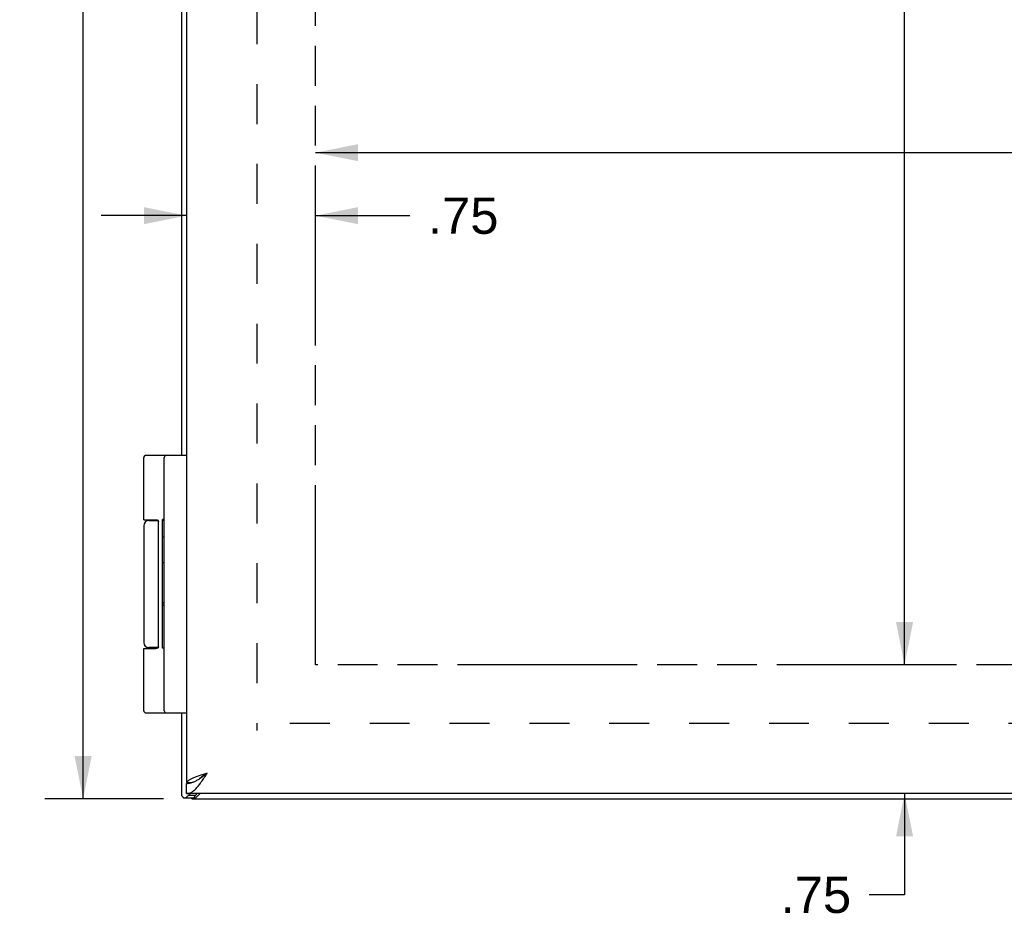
# Model space of a CAD drawing. Header units: inches. Extents: x 0 to 42.3, y 0 to 27.4.
# Tile 3 of 10: x 5.1 to 10.8, y 6.9 to 12.2. Entities that reach past the tile are written whole.
import ezdxf

# ---------------------------------------------------------------- set-up
doc = ezdxf.new("R2010")
doc.units = ezdxf.units.IN
doc.header["$LTSCALE"] = 2.325389
doc.header["$MEASUREMENT"] = 0
doc.linetypes.add('HIDDEN', pattern=[0.2, 0.1, -0.1])
doc.linetypes.add('PHANTOM', pattern=[0.8, 0.45, -0.05, 0.1, -0.05, 0.1, -0.05])
doc.layers.get('0').update_dxf_attribs({"linetype": 'CONTINUOUS'})
for name, color, linetype in [('02___PRT_ALL_AXES', 7, 'CONTINUOUS'), ('AVAIL_DOOR_SPACE', 7, 'CONTINUOUS'), ('DEFAULT_2', 8, 'HIDDEN'), ('DIMENSIONS', 7, 'CONTINUOUS')]:
    doc.layers.add(name, color=color, linetype=linetype)
doc.styles.get("Standard").update_dxf_attribs({"font": 'arial.ttf'})
doc.dimstyles.new('DIMSTYLE_3', dxfattribs={"dimtxt": 0.211399, "dimasz": 0.248705, "dimexe": 0.09, "dimexo": 0.07, "dimgap": 0.0425, "dimtad": 0, "dimtih": 1, "dimtoh": 1, "dimzin": 4, "dimdsep": 46, "dimtxsty": 'Standard', "dimblk": '_FILLED', "dimblk1": '_FILLED', "dimblk2": '_FILLED', "dimcen": 0.09, "dimazin": 1, "dimtfac": 1, "dimtofl": 0, "dimtmove": 0, "dimatfit": 3, "dimldrblk": '_FILLED', "dimfxl": 1, "dimtolj": 1, "dimtzin": 4, "dimarcsym": 0})

# ---------------------------------------------------------------- blocks, each defined once
blk = doc.blocks.new('_FILLED')
at = {"color": 0, "linetype": 'ByBlock'}
blk.add_solid([(0, 0), (-1, 0.2), (-1, -0.2)], dxfattribs=at)
blk = doc.blocks.new('*D6')
at = {"layer": 'DIMENSIONS', "color": 2, "linetype": 'Continuous'}
for p, q in [((5.9058, 19.6333), (5.2137, 19.6333)), ((5.4376, 19.6333), (5.4376, 13.8446)), ((5.4376, 7.6333), (5.4376, 13.4219)), ((5.9058, 7.6333), (5.2137, 7.6333))]:
    blk.add_line(p, q, dxfattribs=at)
at = {"layer": 'DIMENSIONS', "color": 2, "linetype": 'Continuous', "xscale": 0.2487046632, "yscale": 0.2487046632, "zscale": 0.2487046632}
for p, rotation in [((5.4376, 19.6333), 90), ((5.4376, 7.6333), 270)]:
    blk.add_blockref('_FILLED', p, dxfattribs=dict(at, rotation=rotation))
at = {"layer": 'DIMENSIONS', "color": 2, "linetype": 'Continuous', "insert": (5.4376, 13.7389), "char_height": 0.2114, "width": 0.738718, "attachment_point": 2, "line_spacing_factor": 0.9}
blk.add_mtext('12.00', dxfattribs=at)
blk = doc.blocks.new('*D14')
at = {"layer": 'DIMENSIONS', "color": 2, "linetype": 'Continuous'}
for p, q in [((10.2208, 18.8533), (10.2208, 13.8446)), ((10.2208, 8.4133), (10.2208, 13.4219))]:
    blk.add_line(p, q, dxfattribs=at)
at = {"layer": 'DIMENSIONS', "color": 2, "linetype": 'Continuous', "xscale": 0.2487046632, "yscale": 0.2487046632, "zscale": 0.2487046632}
for p, rotation in [((10.2208, 18.8533), 90), ((10.2208, 8.4133), 270)]:
    blk.add_blockref('_FILLED', p, dxfattribs=dict(at, rotation=rotation))
at = {"layer": 'DIMENSIONS', "color": 2, "linetype": 'Continuous', "insert": (10.2208, 13.7389), "char_height": 0.2114, "width": 0.738718, "attachment_point": 2, "line_spacing_factor": 0.9}
blk.add_mtext('10.44', dxfattribs=at)
blk = doc.blocks.new('*D15')
at = {"layer": 'DIMENSIONS', "color": 2, "linetype": 'Continuous'}
for p, q in [((6.7902, 11.3956), (11.9403, 11.3956)), ((16.1052, 11.3956), (12.7262, 11.3956))]:
    blk.add_line(p, q, dxfattribs=at)
at = {"layer": 'DIMENSIONS', "color": 2, "linetype": 'Continuous', "xscale": 0.2487046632, "yscale": 0.2487046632, "zscale": 0.2487046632, "rotation": 180}
blk.add_blockref('_FILLED', (6.7902, 11.3956), dxfattribs=at)
at = {"layer": 'DIMENSIONS', "color": 2, "linetype": 'Continuous', "xscale": 0.2487046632, "yscale": 0.2487046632, "zscale": 0.2487046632}
blk.add_blockref('_FILLED', (16.1052, 11.3956), dxfattribs=at)
at = {"layer": 'DIMENSIONS', "color": 2, "linetype": 'Continuous', "insert": (12.3332, 11.5013), "char_height": 0.2114, "width": 0.574471, "attachment_point": 2, "line_spacing_factor": 0.9}
blk.add_mtext('9.32', dxfattribs=at)
blk = doc.blocks.new('*D16')
at = {"layer": 'DIMENSIONS', "color": 2, "linetype": 'Continuous'}
for p, q in [((6.0402, 11.0287), (5.5428, 11.0287)), ((6.7902, 11.0287), (7.3401, 11.0287))]:
    blk.add_line(p, q, dxfattribs=at)
at = {"layer": 'DIMENSIONS', "color": 2, "linetype": 'Continuous', "xscale": 0.2487046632, "yscale": 0.2487046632, "zscale": 0.2487046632}
blk.add_blockref('_FILLED', (6.0402, 11.0287), dxfattribs=at)
at = {"layer": 'DIMENSIONS', "color": 2, "linetype": 'Continuous', "xscale": 0.2487046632, "yscale": 0.2487046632, "zscale": 0.2487046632, "rotation": 180}
blk.add_blockref('_FILLED', (6.7902, 11.0287), dxfattribs=at)
at = {"layer": 'DIMENSIONS', "color": 2, "linetype": 'Continuous', "insert": (7.4458, 11.1344), "char_height": 0.2114, "width": 0.410224, "attachment_point": 1, "line_spacing_factor": 0.9}
blk.add_mtext('.75', dxfattribs=at)
blk = doc.blocks.new('*D18')
at = {"layer": 'DIMENSIONS', "color": 2, "linetype": 'Continuous'}
for p, q in [((10.2208, 8.4133), (10.2208, 8.9107)), ((10.2208, 7.6633), (10.2208, 7.0742)), ((10.2208, 7.0742), (10.0156, 7.0742))]:
    blk.add_line(p, q, dxfattribs=at)
at = {"layer": 'DIMENSIONS', "color": 2, "linetype": 'Continuous', "xscale": 0.2487046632, "yscale": 0.2487046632, "zscale": 0.2487046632}
for p, rotation in [((10.2208, 8.4133), 270), ((10.2208, 7.6633), 90)]:
    blk.add_blockref('_FILLED', p, dxfattribs=dict(at, rotation=rotation))
at = {"layer": 'DIMENSIONS', "color": 2, "linetype": 'Continuous', "insert": (9.9099, 7.1799), "char_height": 0.2114, "width": 0.410224, "attachment_point": 3, "line_spacing_factor": 0.9}
blk.add_mtext('.75', dxfattribs=at)

msp = doc.modelspace()

# ---------------------------------------------------------------- linework, layer by layer
at = {"color": 3, "linetype": 'Continuous'}
for p, q in [((6.0402, 19.5383), (6.0402, 7.7283)), ((6.0107, 17.6333), (6.0107, 9.6333)), ((6.0107, 8.1333), (6.0107, 7.6542)), ((6.0412, 7.7283), (6.0402, 7.7283)), ((17.9802, 7.6633), (6.0402, 7.6633)), ((6.0536, 7.6542), (6.0625, 7.6633)), ((6.0707, 7.6333), (17.9507, 7.6333))]:
    msp.add_line(p, q, dxfattribs=at)
at = {"color": 7, "linetype": 'Continuous'}
for p, q in [((5.8033, 9.6333), (6.0402, 9.6333)), ((5.9102, 8.1463), (5.9102, 9.6203)), ((5.8203, 9.2533), (5.8743, 9.2533)), ((5.8758, 8.5183), (5.8758, 9.2483)), ((5.7903, 8.5083), (5.8602, 8.5083)), ((5.8743, 8.5133), (5.8203, 8.5133)), ((5.8033, 8.1333), (6.0402, 8.1333)), ((6.0402, 7.6633), (6.0402, 7.7233)), ((6.0412, 7.7283), (6.0715, 7.7283)), ((6.0275, 7.6381), (6.0791, 7.6381)), ((6.0536, 7.6542), (6.0921, 7.6542)), ((6.0707, 7.6333), (6.0707, 7.6381)), ((6.0799, 7.6333), (6.0799, 7.6381)), ((6.0921, 7.6542), (6.101, 7.6633))]:
    msp.add_line(p, q, dxfattribs=at)
for points in [[(5.7903, 9.2583), (5.8602, 9.2582), (5.8608, 9.2582), (5.8614, 9.2582), (5.862, 9.2582), (5.8625, 9.2582), (5.8631, 9.2581), (5.8636, 9.2581), (5.8641, 9.2581), (5.8646, 9.258), (5.8651, 9.2579), (5.8655, 9.2579), (5.8659, 9.2578), (5.8663, 9.2578), (5.8667, 9.2577), (5.8671, 9.2576), (5.8674, 9.2575), (5.8677, 9.2574), (5.8681, 9.2573), (5.8684, 9.2572), (5.8687, 9.2572), (5.869, 9.2571), (5.8692, 9.257), (5.8695, 9.2569), (5.8698, 9.2568), (5.87, 9.2566), (5.8702, 9.2565), (5.8705, 9.2564), (5.8707, 9.2563), (5.8709, 9.2562), (5.8711, 9.2561), (5.8713, 9.256), (5.8715, 9.2559), (5.8717, 9.2557), (5.8719, 9.2556), (5.872, 9.2555), (5.8722, 9.2554), (5.8724, 9.2553), (5.8725, 9.2551), (5.8727, 9.255), (5.8728, 9.2549), (5.8729, 9.2548), (5.8731, 9.2547), (5.8732, 9.2545), (5.8733, 9.2544), (5.8734, 9.2543), (5.8736, 9.2542), (5.8737, 9.254), (5.8738, 9.2539), (5.8739, 9.2538), (5.874, 9.2537), (5.8741, 9.2536), (5.8742, 9.2534), (5.8742, 9.2533), (5.8743, 9.2532), (5.8744, 9.2531), (5.8745, 9.2529), (5.8746, 9.2528), (5.8746, 9.2527), (5.8747, 9.2526), (5.8748, 9.2525), (5.8748, 9.2524), (5.8749, 9.2522), (5.875, 9.2521), (5.875, 9.252), (5.8751, 9.2519), (5.8751, 9.2518), (5.8752, 9.2516), (5.8752, 9.2515), (5.8753, 9.2514), (5.8753, 9.2513), (5.8753, 9.2512), (5.8754, 9.2511), (5.8754, 9.251), (5.8755, 9.2509), (5.8755, 9.2507), (5.8755, 9.2506), (5.8755, 9.2505), (5.8756, 9.2504), (5.8756, 9.2503), (5.8756, 9.2502), (5.8757, 9.2501), (5.8757, 9.25), (5.8757, 9.2499), (5.8757, 9.2498), (5.8757, 9.2496), (5.8757, 9.2495), (5.8758, 9.2494), (5.8758, 9.2493), (5.8758, 9.2492), (5.8758, 9.2491), (5.8758, 9.249), (5.8758, 9.2489), (5.8758, 9.2488), (5.8758, 9.2487), (5.8758, 9.2486), (5.8758, 9.2485), (5.8758, 9.2484), (5.8758, 9.2483)], [(5.8758, 8.5183), (5.8758, 8.5181), (5.8758, 8.518), (5.8758, 8.5179), (5.8758, 8.5178), (5.8758, 8.5177), (5.8758, 8.5176), (5.8758, 8.5175), (5.8758, 8.5174), (5.8758, 8.5173), (5.8758, 8.5172), (5.8758, 8.5171), (5.8757, 8.517), (5.8757, 8.5169), (5.8757, 8.5167), (5.8757, 8.5166), (5.8757, 8.5165), (5.8757, 8.5164), (5.8756, 8.5163), (5.8756, 8.5162), (5.8756, 8.5161), (5.8755, 8.516), (5.8755, 8.5159), (5.8755, 8.5158), (5.8755, 8.5156), (5.8754, 8.5155), (5.8754, 8.5154), (5.8753, 8.5153), (5.8753, 8.5152), (5.8753, 8.5151), (5.8752, 8.515), (5.8752, 8.5149), (5.8751, 8.5147), (5.8751, 8.5146), (5.875, 8.5145), (5.875, 8.5144), (5.8749, 8.5143), (5.8748, 8.5141), (5.8748, 8.514), (5.8747, 8.5139), (5.8746, 8.5138), (5.8746, 8.5137), (5.8745, 8.5136), (5.8744, 8.5134), (5.8743, 8.5133), (5.8742, 8.5132), (5.8742, 8.5131), (5.8741, 8.5129), (5.874, 8.5128), (5.8739, 8.5127), (5.8738, 8.5126), (5.8737, 8.5125), (5.8736, 8.5123), (5.8734, 8.5122), (5.8733, 8.5121), (5.8732, 8.512), (5.8731, 8.5118), (5.8729, 8.5117), (5.8728, 8.5116), (5.8727, 8.5115), (5.8725, 8.5114), (5.8724, 8.5112), (5.8722, 8.5111), (5.872, 8.511), (5.8719, 8.5109), (5.8717, 8.5108), (5.8715, 8.5106), (5.8713, 8.5105), (5.8711, 8.5104), (5.8709, 8.5103), (5.8707, 8.5102), (5.8705, 8.5101), (5.8702, 8.51), (5.87, 8.5099), (5.8698, 8.5097), (5.8695, 8.5096), (5.8692, 8.5095), (5.869, 8.5094), (5.8687, 8.5093), (5.8684, 8.5093), (5.8681, 8.5092), (5.8677, 8.5091), (5.8674, 8.509), (5.8671, 8.5089), (5.8667, 8.5088), (5.8663, 8.5087), (5.8659, 8.5087), (5.8655, 8.5086), (5.8651, 8.5086), (5.8646, 8.5085), (5.8641, 8.5084), (5.8636, 8.5084), (5.8631, 8.5084), (5.8625, 8.5083), (5.862, 8.5083), (5.8614, 8.5083), (5.8608, 8.5083), (5.8602, 8.5083)], [(6.0402, 7.7233), (6.0445, 7.7233), (6.0487, 7.7236), (6.053, 7.7241), (6.0573, 7.7248), (6.0616, 7.7256), (6.0659, 7.7266), (6.0702, 7.7278), (6.0745, 7.7292), (6.0787, 7.7307), (6.083, 7.7324), (6.0873, 7.7343), (6.0916, 7.7363), (6.0959, 7.7385), (6.1002, 7.7408), (6.1044, 7.7433), (6.1087, 7.7458), (6.113, 7.7485), (6.1173, 7.7513), (6.1216, 7.7542), (6.1259, 7.7572), (6.1302, 7.7603), (6.1344, 7.7634), (6.1387, 7.7666), (6.143, 7.7699), (6.1473, 7.7732), (6.1516, 7.7765), (6.1559, 7.7799), (6.1602, 7.7833)], [(6.1602, 7.7833), (6.1562, 7.7807), (6.1523, 7.7782), (6.1485, 7.7758), (6.1446, 7.7733), (6.1409, 7.7707), (6.1372, 7.7682), (6.1336, 7.7657), (6.1302, 7.7632), (6.1268, 7.7608), (6.1236, 7.7582), (6.1206, 7.7557), (6.1177, 7.7533), (6.1151, 7.7507), (6.1126, 7.7482), (6.1125, 7.7482)], [(6.0791, 7.6381), (6.0796, 7.6381), (6.0802, 7.6383), (6.0808, 7.6385), (6.0814, 7.6389), (6.0821, 7.6394), (6.0827, 7.6401), (6.0834, 7.6408), (6.0841, 7.6417), (6.0848, 7.6428)], [(6.0921, 7.6542), (6.0908, 7.6523), (6.0895, 7.6504), (6.0883, 7.6485), (6.0871, 7.6466), (6.0859, 7.6447), (6.0848, 7.6428)]]:
    msp.add_lwpolyline(points, dxfattribs=at)
at = {"color": 3, "linetype": 'Continuous'}
for points in [[(6.0402, 7.6633), (6.0445, 7.6634), (6.0487, 7.664), (6.053, 7.6649), (6.0573, 7.6663), (6.0616, 7.6679), (6.0659, 7.67), (6.0702, 7.6724), (6.0745, 7.6751), (6.0787, 7.6782), (6.083, 7.6816), (6.0873, 7.6854), (6.0916, 7.6894), (6.0959, 7.6938), (6.1002, 7.6984), (6.1044, 7.7033), (6.1087, 7.7084), (6.113, 7.7138), (6.1173, 7.7194), (6.1216, 7.7252), (6.1259, 7.7312), (6.1302, 7.7373), (6.1344, 7.7436), (6.1387, 7.75), (6.143, 7.7565), (6.1473, 7.7631), (6.1516, 7.7698), (6.1559, 7.7765), (6.1602, 7.7833)], [(6.1602, 7.7833), (6.154, 7.7813), (6.1478, 7.7793), (6.1417, 7.7774), (6.1357, 7.7754), (6.1297, 7.7734), (6.1237, 7.7715), (6.1179, 7.7695), (6.1122, 7.7675), (6.1066, 7.7656), (6.1011, 7.7636), (6.0958, 7.7616), (6.0907, 7.7597), (6.0858, 7.7577), (6.081, 7.7558), (6.0765, 7.7538), (6.0722, 7.7518), (6.0681, 7.7499), (6.0643, 7.7479), (6.0607, 7.7459), (6.0574, 7.744), (6.0543, 7.742), (6.0516, 7.74), (6.0491, 7.7381), (6.0469, 7.7361), (6.045, 7.7341), (6.0434, 7.7322), (6.0422, 7.7302), (6.0412, 7.7283)], [(6.0188, 7.6432), (6.0175, 7.6452), (6.0162, 7.647), (6.015, 7.6487), (6.014, 7.6502), (6.013, 7.6514), (6.0122, 7.6524), (6.0116, 7.6532), (6.0111, 7.6538), (6.0108, 7.6541), (6.0107, 7.6542)], [(6.0188, 7.6432), (6.0195, 7.6421), (6.0203, 7.6411), (6.0212, 7.6403), (6.0223, 7.6395), (6.0234, 7.6389), (6.0246, 7.6385), (6.0259, 7.6382), (6.0273, 7.6381), (6.0275, 7.6381)], [(6.0275, 7.6381), (6.0287, 7.6382), (6.0302, 7.6384), (6.0317, 7.6388), (6.0332, 7.6393), (6.0347, 7.64), (6.0361, 7.6408), (6.0375, 7.6417), (6.0388, 7.6428)], [(6.0536, 7.6542), (6.0509, 7.6523), (6.0484, 7.6504), (6.0459, 7.6485), (6.0434, 7.6466), (6.0411, 7.6447), (6.0388, 7.6428)], [(6.118, 7.6633), (6.1174, 7.6627), (6.1132, 7.6586), (6.1093, 7.6547), (6.1056, 7.6512), (6.1022, 7.6479), (6.0989, 7.6449), (6.0959, 7.6422), (6.0931, 7.6398), (6.0905, 7.6378), (6.088, 7.6362), (6.0857, 7.6349), (6.0836, 7.634), (6.0817, 7.6334), (6.0799, 7.6333)]]:
    msp.add_lwpolyline(points, dxfattribs=at)
at = {"color": 7, "linetype": 'Continuous'}
for centre, radius, start, end in [((5.8033, 9.6203), 0.013, 90, 180), ((5.9232, 9.6203), 0.013, 90, 180), ((5.8203, 9.2233), 0.03, 90, 180), ((5.8203, 8.5433), 0.03, 180, 270), ((5.8033, 8.1463), 0.013, 180, 270), ((5.9232, 8.1463), 0.013, 180, 270)]:
    msp.add_arc(centre, radius, start, end, dxfattribs=at)
at = {"layer": '02___PRT_ALL_AXES', "color": 7, "linetype": 'Continuous'}
for p, q in [((5.7903, 9.2583), (5.7903, 9.6203)), ((5.8698, 9.2567), (5.8698, 9.2533)), ((5.9002, 8.5101), (5.9002, 9.2593)), ((5.9102, 9.2593), (5.9002, 9.2593)), ((5.9102, 9.2539), (5.9002, 9.2539)), ((5.7903, 9.2233), (5.7903, 8.5433)), ((5.9102, 9.1559), (5.9002, 9.1559)), ((5.9102, 9.0079), (5.9002, 9.0079)), ((5.9102, 8.7728), (5.9002, 8.7728)), ((5.9102, 8.7584), (5.9002, 8.7584)), ((5.7903, 8.1463), (5.7903, 8.5083)), ((5.8698, 8.5133), (5.8698, 8.5098)), ((5.9102, 8.5101), (5.9002, 8.5101))]:
    msp.add_line(p, q, dxfattribs=at)
at = {"layer": 'AVAIL_DOOR_SPACE', "color": 4, "linetype": 'PHANTOM'}
for p, q in [((6.7902, 8.4133), (6.7902, 18.8533)), ((16.1052, 8.4133), (6.7902, 8.4133))]:
    msp.add_line(p, q, dxfattribs=at)
at = {"layer": 'DEFAULT_2', "color": 8, "linetype": 'HIDDEN'}
for p, q in [((6.4484, 19.2362), (6.4484, 8.0303)), ((17.5707, 8.0709), (6.4507, 8.0709))]:
    msp.add_line(p, q, dxfattribs=at)

# ---------------------------------------------------------------- dimensions: what is measured, and where the dimension line sits
at = {"layer": 'DIMENSIONS', "color": 2, "linetype": 'Continuous'}
for base, p1, p2, angle, picture, middle in [((5.4376, 19.6333), (5.9758, 7.6333), (5.9758, 19.6333), 90, '*D6', (5.4466, 13.6321)), ((10.2208, 8.4133), (6.7902, 18.8533), (6.7902, 8.4133), 270, '*D14', (10.2298, 13.6321)), ((10.2208, 7.6633), (6.7902, 8.4133), (6.1302, 7.6633), 270, '*D18', (9.7118, 7.0715))]:
    dim = msp.add_linear_dim(base=base, p1=p1, p2=p2, angle=angle, dimstyle='DIMSTYLE_3', dxfattribs=at)
    dim.commit()
    dim.dimension.update_dxf_attribs({"geometry": picture, "text_midpoint": middle, "dimtype": 160})
for base, p1, p2, picture, middle in [((16.1051666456, 11.3955591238), (6.7901666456, 8.4132500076), (16.1051666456, 8.4132500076), '*D15', (12.331393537, 11.3943799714)), ((6.7902, 11.0287), (6.0402, 7.7283), (6.7902, 8.4133), '*D16', (7.6579, 11.0259))]:
    dim = msp.add_linear_dim(base=base, p1=p1, p2=p2, dimstyle='DIMSTYLE_3', dxfattribs=at)
    dim.commit()
    dim.dimension.update_dxf_attribs({"geometry": picture, "text_midpoint": middle, "dimtype": 160})

doc.saveas('drawing.dxf')
